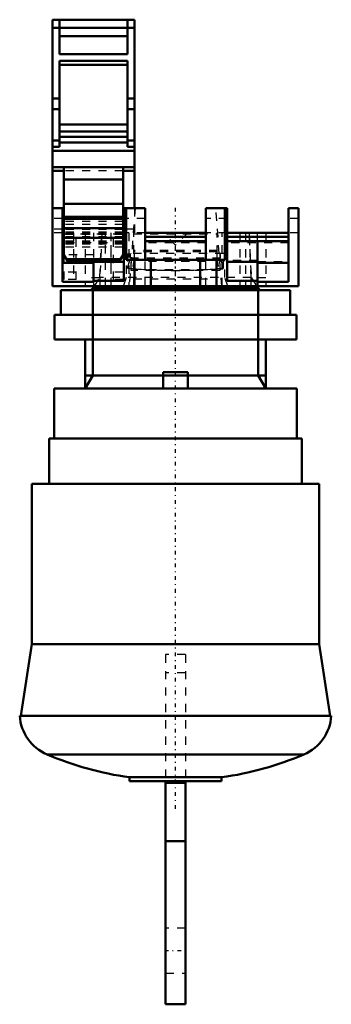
# Model space of a CAD drawing. Header units: millimetres. Extents: x -19 to 19, y -88 to 32.
import ezdxf

# ---------------------------------------------------------------- set-up
doc = ezdxf.new("R2010")
doc.units = ezdxf.units.MM
doc.linetypes.add('Center', pattern=[1.5, 0.45, -0.5, 0.05, -0.5])
doc.linetypes.add('Dashed', pattern=[2, 1, -1])
for name, color, linetype, lineweight in [('AM_0', 7, 'Continuous', 30), ('AM_10', 7, 'Continuous', 5), ('AM_3', 7, 'Dashed', 5), ('AM_7', 7, 'Center', 5)]:
    doc.layers.add(name, color=color, linetype=linetype, lineweight=lineweight)

msp = doc.modelspace()

# ---------------------------------------------------------------- linework, layer by layer
at = {"layer": 'AM_0', "color": 7, "linetype": 'Continuous', "lineweight": 50}
for p, q in [((-5, 32.5), (-15, 32.5)), ((-15, 32.5), (-15, 9.5)), ((-14.15, 28.3), (-14.15, 32.5)), ((-5.85, 32.5), (-5.85, 28.3)), ((-5, 32.5), (-5, 9.5)), ((-5, 31.5), (-15, 31.5)), ((-5.85, 30.5), (-14.15, 30.5)), ((-5.85, 28.3), (-14.15, 28.3)), ((-14.15, 27.5), (-5.85, 27.5)), ((-14.15, 17), (-14.15, 27.5)), ((-5.85, 26.98), (-14.15, 26.98)), ((-5.85, 27.5), (-5.85, 17)), ((-14.15, 22.9), (-15, 22.9)), ((-5, 22.9), (-5.85, 22.9)), ((-14.15, 21.6), (-15, 21.6)), ((-5, 21.6), (-5.85, 21.6)), ((-5.85, 19.72), (-14.15, 19.72)), ((-5.85, 18.85), (-14.15, 18.85)), ((-5.85, 18.22), (-14.15, 18.22)), ((-14.15, 17.75), (-15, 17.75)), ((-14.15, 17), (-15, 17)), ((-5.85, 17.54), (-14.15, 17.54)), ((-5, 17.75), (-5.85, 17.75)), ((-5, 17), (-5.85, 17)), ((-5, 16.5), (-15, 16.5)), ((-5, 14.5), (-15, 14.5)), ((-13.6, 14.5), (-13.6, 3.8)), ((-6.4, 14.5), (-6.4, 3.8)), ((-13.6, 14.06), (-15, 14.06)), ((-5, 14.06), (-6.4, 14.06)), ((-6.4, 13.02), (-13.6, 13.02)), ((-6.4, 10.03), (-13.6, 10.03)), ((-15, 9.5), (-15, 0)), ((-13.8, 9.5), (-15, 9.5)), ((-13.8, 0.53), (-13.8, 9.5)), ((-6.4, 8.46), (-13.6, 8.46)), ((-6.3, 9.5), (-3.7, 9.5)), ((-6.3, 9.5), (-6.3, 0.65)), ((-6, 3.2), (-6, 9.5)), ((-3.7, 3.2), (-3.7, 9.5)), ((3.7, 9.5), (3.7, 3.2)), ((3.7, 9.5), (6.3, 9.5)), ((6, 9.5), (6, 3.2)), ((6.3, 0.65), (6.3, 9.5)), ((13.8, 9.5), (13.8, 0.53)), ((15, 9.5), (13.8, 9.5)), ((15, 9.5), (15, 0)), ((-6.4, 8.21), (-13.6, 8.21)), ((-13.6, 6.94), (-13.8, 6.94)), ((-13.6, 6.5), (-13.8, 6.5)), ((-6.4, 7.06), (-13.6, 7.06)), ((-6.3, 6.94), (-6.4, 6.94)), ((-6.3, 6.5), (-6.4, 6.5)), ((3.7, 6.5), (-3.7, 6.5)), ((13.8, 6.5), (6.3, 6.5)), ((-13.6, 6), (-13.8, 6)), ((-13.6, 5.5), (-13.8, 5.5)), ((-6.4, 5.91), (-13.6, 5.91)), ((-6.3, 6), (-6.4, 6)), ((-6.3, 5.5), (-6.4, 5.5)), ((3.7, 6), (-3.7, 6)), ((3.7, 5.5), (-3.7, 5.5)), ((13.8, 6), (6.3, 6)), ((13.8, 5.5), (6.3, 5.5)), ((10, -0.25), (10, 5.5)), ((-13.6, 3.8), (-13.15, 3.01)), ((-6.85, 3.01), (-6.4, 3.8)), ((-10, 2.85), (-13.8, 2.85)), ((-6.7, 3.28), (-13.3, 3.28)), ((-6.85, 3.02), (-13.15, 3.02)), ((-13.15, 3.01), (-6.85, 3.01)), ((-6.85, 3.01), (-13.15, 3.01)), ((-10, 2.96), (-10, 0.53)), ((-10, 2.96), (-6.3, 2.96)), ((6, 3.2), (-6, 3.2)), ((-5, 0), (-5, 3.2)), ((-3, 0), (-3, 3.2)), ((3, 0), (3, 3.2)), ((5, 0), (5, 3.2)), ((10, 2.96), (6.3, 2.96)), ((10, 0.53), (10, 2.96)), ((10, 2.85), (13.8, 2.85)), ((-10, 0.53), (-13.8, 0.53)), ((-6.3, 0.65), (-10, 0.65)), ((-5.1, -0.05), (-5.1, 0)), ((5.1, 0), (5.1, -0.05)), ((10, 0.65), (6.3, 0.65)), ((13.8, 0.53), (10, 0.53)), ((15, 0), (-15, 0)), ((-14, -0.5), (-14, -3.5)), ((14, -0.5), (-14, -0.5)), ((-10.08, -0.25), (-10.33, -0.5)), ((10.08, -0.25), (-10.08, -0.25)), ((-10, 0), (-10, -0.25)), ((5.1, -0.05), (-5.1, -0.05)), ((10.33, -0.5), (10.08, -0.25)), ((14, -3.5), (14, -0.5)), ((-14.75, -3.5), (-14.75, -6.5)), ((14.75, -3.5), (-14.75, -3.5)), ((14.75, -6.5), (14.75, -3.5)), ((14.75, -6.5), (-14.75, -6.5)), ((-11, -6.5), (-11, -12.5)), ((11, -12.5), (11, -6.5)), ((-1.5, -12.5), (-1.5, -10.5)), ((-1.5, -10.5), (1.5, -10.5)), ((1.5, -10.5), (1.5, -12.5)), ((-14.8, -12.5), (-14.8, -18.6)), ((14.8, -12.5), (-14.8, -12.5)), ((14.8, -18.6), (14.8, -12.5)), ((-15.4, -18.6), (-15.4, -24.1)), ((15.4, -18.6), (-15.4, -18.6)), ((15.4, -24.1), (15.4, -18.6)), ((-17.5, -24.1), (-17.5, -43.68)), ((17.5, -24.1), (-17.5, -24.1)), ((17.5, -43.68), (17.5, -24.1)), ((-17.5, -43.68), (-18.88, -52.4)), ((17.5, -43.68), (-17.5, -43.68)), ((18.88, -52.4), (17.5, -43.68)), ((19, -52.4), (-19, -52.4)), ((15.67, -57.11), (-15.67, -57.11)), ((-5.62, -59.91), (-5.62, -60.4)), ((-5.62, -59.91), (5.62, -59.91)), ((5.62, -60.4), (5.62, -59.91)), ((-5.62, -60.4), (5.62, -60.4)), ((-1.2, -60.4), (-1.2, -87.6)), ((1.2, -60.6), (-1.2, -60.6)), ((1.2, -60.4), (1.2, -87.6)), ((1.2, -67.69), (-1.2, -67.69)), ((-1.2, -87.6), (1.2, -87.6))]:
    msp.add_line(p, q, dxfattribs=at)
for centre, radius, start, end in [((-13.51, -52.05), 5.5, 183.6989, 246.9429), ((13.51, -52.05), 5.5, 293.0571, 356.3011), ((0, -20.31), 40, 246.9436, 261.916), ((0, -20.31), 40, 278.084, 293.0564)]:
    msp.add_arc(centre, radius, start, end, dxfattribs=at)
at = {"layer": 'AM_10', "color": 7, "linetype": 'Continuous', "lineweight": 50}
for p, q in [((-10.08, -0.25), (-10.08, -10.91)), ((10.08, -0.25), (10.08, -10.91)), ((-11, -12.5), (-10.08, -10.91)), ((-11, -10.91), (11, -10.91)), ((11, -12.5), (10.08, -10.91))]:
    msp.add_line(p, q, dxfattribs=at)
at = {"layer": 'AM_3', "color": 6, "linetype": 'Dashed', "lineweight": 25}
for p, q in [((-6.4, 14.06), (-13.6, 14.06)), ((-6.4, 8.45), (-13.6, 8.45)), ((-4.93, 9.5), (-5.63, 0)), ((-5, 9.5), (-5, 6.5)), ((5.63, 0), (4.93, 9.5)), ((-13.8, 8.26), (-15, 8.26)), ((-6.4, 7.9), (-13.6, 7.9)), ((-6.4, 7.51), (-13.6, 7.51)), ((-3.7, 8.26), (-6.3, 8.26)), ((6.3, 8.26), (3.7, 8.26)), ((15, 8.26), (13.8, 8.26)), ((-13.8, 6.94), (-15, 6.94)), ((-13.8, 6.5), (-15, 6.5)), ((-6.4, 7), (-13.6, 7)), ((-6.4, 6.94), (-13.6, 6.94)), ((-6.4, 6.89), (-13.6, 6.89)), ((-6.4, 6.58), (-13.6, 6.58)), ((-6.4, 6.57), (-13.6, 6.57)), ((-6.4, 6.5), (-13.6, 6.5)), ((-6.4, 6.46), (-13.6, 6.46)), ((-6.4, 6.41), (-13.6, 6.41)), ((-13.6, 6.39), (-6.4, 6.39)), ((-6.4, 6.3), (-13.6, 6.3)), ((-12.45, 6.5), (-12.45, 0.8)), ((-12.1, 0.8), (-12.1, 6.5)), ((-11, 6.5), (-11, 0)), ((-10, 6.5), (-10, 0)), ((-9.23, 1.04), (-8.99, 6.5)), ((-8.99, 6.5), (-9.23, 1)), ((-8.55, 0), (-8.55, 6.5)), ((-7.9, 6.5), (-7.9, 0.8)), ((-7.83, 0), (-7.83, 6.5)), ((-7.55, 0.8), (-7.55, 6.5)), ((-5, 6.94), (-6.3, 6.94)), ((-3.7, 6.5), (-6.3, 6.5)), ((-6.02, 6.5), (-6.02, 1.04)), ((-5.71, 6.5), (-5.71, 0)), ((-5.1, 0), (-5.1, 6.5)), ((-5.1, 6.39), (5.1, 6.39)), ((0, 5), (-1.5, 6.5)), ((1.5, 6.5), (0, 5)), ((6.3, 6.5), (3.7, 6.5)), ((5.1, -0.05), (5.1, 6.5)), ((5.71, 0), (5.71, 6.5)), ((6.02, 1.04), (6.02, 6.5)), ((7.83, 6.5), (7.83, 0)), ((8.55, 6.5), (8.55, 0)), ((9.23, 1), (8.99, 6.5)), ((8.99, 6.5), (9.23, 1.04)), ((10, 5.5), (10, 6.5)), ((11, 6.5), (11, 0)), ((15, 6.5), (13.8, 6.5)), ((-6.3, 5.3), (-13.8, 5.3)), ((-6.4, 6), (-13.6, 6)), ((-6.4, 5.5), (-13.6, 5.5)), ((-6.4, 5.32), (-13.6, 5.32)), ((-6.4, 5.23), (-13.6, 5.23)), ((-6.4, 5.12), (-13.6, 5.12)), ((3.7, 5.3), (-3.7, 5.3)), ((13.8, 5.3), (6.3, 5.3)), ((-10, 3.83), (-13.8, 3.83)), ((-6.4, 4.76), (-13.6, 4.76)), ((-13.6, 3.8), (-13.6, 0.8)), ((-6.4, 3.8), (-6.4, 0.8)), ((-5.85, 4), (-5.85, 2.21)), ((5.85, 4), (-5.85, 4)), ((-5.5, 3.4), (-5.5, 4)), ((-5.39, 1.92), (-5.39, 4)), ((5.1, 4.35), (-5.1, 4.35)), ((5.1, 4.17), (-5.1, 4.17)), ((-5.05, 4), (-5.05, 3.4)), ((5.05, 4), (5.05, 3.4)), ((5.39, 4), (5.39, 1.92)), ((5.5, 3.4), (5.5, 4)), ((5.85, 2.21), (5.85, 4)), ((-6.77, 3.15), (-13.23, 3.15)), ((-10, 3.11), (-6.3, 3.11)), ((-5.85, 2.21), (-5.5, 3.4)), ((5.5, 3.4), (-5.5, 3.4)), ((-5.05, 3.4), (-5.25, 1.92)), ((-3.7, 0), (-3.7, 3.2)), ((3.7, 3), (-3.7, 3)), ((3.7, 0), (3.7, 3.2)), ((5.05, 3.4), (5.25, 1.92)), ((5.85, 2.21), (5.5, 3.4)), ((10, 3.11), (6.3, 3.11)), ((10, 3), (13.8, 3)), ((-12.1, 1.71), (-13.6, 1.71)), ((-6.4, 1.71), (-7.9, 1.71)), ((5.39, 1.92), (-5.39, 1.92)), ((3.7, 2), (-3.7, 2)), ((-12.1, 0.8), (-13.6, 0.8)), ((-9.23, 1), (-11, 1)), ((-9.88, 0), (-9.26, 1)), ((-9.26, 1), (-9.23, 1.04)), ((9.23, 1.04), (-9.23, 1.04)), ((-9.23, 1), (-9.23, 0)), ((-6.4, 0.8), (-7.9, 0.8)), ((-6.02, 1.04), (-6.38, 0)), ((-5.1, 0.9), (5.1, 0.9)), ((6.38, 0), (6.02, 1.04)), ((9.23, 1.04), (9.26, 1)), ((11, 1), (9.23, 1)), ((9.23, 0), (9.23, 1)), ((9.26, 1), (9.88, 0)), ((-1.2, -44.95), (-1.2, -60.4)), ((1.2, -44.95), (-1.2, -44.95)), ((1.2, -44.95), (1.2, -60.4)), ((1.2, -47.15), (-1.2, -47.15)), ((1.2, -78.3), (-1.2, -78.3)), ((-1.2, -83.8), (1.2, -83.8))]:
    msp.add_line(p, q, dxfattribs=at)
for points in [[(-5.85, 2.21), (-5.71, 2.2), (-5.42, 2.17), (-5.12, 2.14), (-4.97, 2.12), (-4.81, 2.11), (-4.5, 2.08), (-4.18, 2.06), (-3.86, 2.04), (-3.53, 2.02), (-3.2, 2), (-3.03, 1.99), (-2.86, 1.98), (-2.52, 1.97), (-2.19, 1.96), (-1.85, 1.95), (-1.51, 1.94), (-1.18, 1.93), (-1.01, 1.93), (-0.84, 1.93), (-0.51, 1.92), (-0.17, 1.92), (0, 1.92)], [(0, 1.92), (0.17, 1.92), (0.52, 1.92), (0.86, 1.93), (1.03, 1.93), (1.21, 1.93), (1.56, 1.94), (1.9, 1.95), (2.25, 1.96), (2.59, 1.97), (2.93, 1.99), (3.1, 2), (3.26, 2), (3.6, 2.02), (3.92, 2.04), (4.24, 2.06), (4.55, 2.09), (4.86, 2.11), (5.01, 2.13), (5.15, 2.14), (5.44, 2.17), (5.72, 2.2), (5.85, 2.21)]]:
    msp.add_lwpolyline(points, dxfattribs=at)
at = {"layer": 'AM_7', "color": 4, "linetype": 'Center', "lineweight": 25}
for p, q in [((0, -63.74), (0, 9.85)), ((0, -0.33), (0, 6.83)), ((-1.32, -81.05), (1.32, -81.05))]:
    msp.add_line(p, q, dxfattribs=at)

doc.saveas('drawing.dxf')
